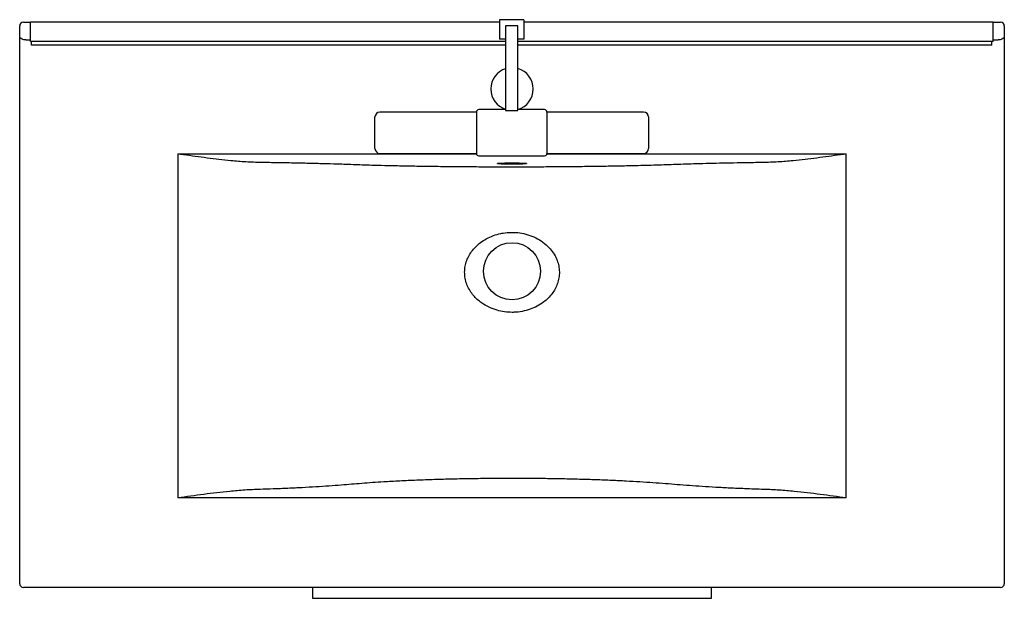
# Model space of a CAD drawing. Header units: millimetres. Extents: x 2947.694 to 2948.504, y 2254.199 to 2254.675.
import ezdxf

# ---------------------------------------------------------------- set-up
doc = ezdxf.new("R2010")
doc.units = ezdxf.units.MM
doc.layers.add('SANINDUSA', color=3, linetype='Continuous')

msp = doc.modelspace()

# ---------------------------------------------------------------- linework, layer by layer
at = {"layer": 'SANINDUSA'}
for p, q in [((2947.69399, 2254.66133), (2947.69399, 2254.67004)), ((2947.69699, 2254.67304), (2947.70275, 2254.67304)), ((2947.70275, 2254.65704), (2947.70275, 2254.67304)), ((2948.08875, 2254.67304), (2947.70275, 2254.67304)), ((2948.10875, 2254.67504), (2948.08875, 2254.67504)), ((2948.08875, 2254.67504), (2948.08875, 2254.65904)), ((2948.09375, 2254.67004), (2948.09375, 2254.60037)), ((2948.10375, 2254.67004), (2948.09375, 2254.67004)), ((2948.10375, 2254.60037), (2948.10375, 2254.67004)), ((2948.10875, 2254.67504), (2948.10875, 2254.65904)), ((2948.49475, 2254.67304), (2948.10875, 2254.67304)), ((2948.49475, 2254.67304), (2948.50099, 2254.67304)), ((2948.49475, 2254.65704), (2948.49475, 2254.67304)), ((2948.50399, 2254.67004), (2948.50399, 2254.66133)), ((2947.69399, 2254.65604), (2947.69399, 2254.66133)), ((2948.50399, 2254.66133), (2948.50399, 2254.65604)), ((2947.69399, 2254.21104), (2947.69399, 2254.65604)), ((2947.69899, 2254.65844), (2947.70275, 2254.65844)), ((2948.09375, 2254.65704), (2947.70275, 2254.65704)), ((2947.70375, 2254.65404), (2947.70375, 2254.65704)), ((2948.09375, 2254.65404), (2947.70375, 2254.65404)), ((2948.09375, 2254.65904), (2948.08875, 2254.65904)), ((2948.10875, 2254.65904), (2948.10375, 2254.65904)), ((2948.49475, 2254.65704), (2948.10375, 2254.65704)), ((2948.49375, 2254.65404), (2948.10375, 2254.65404)), ((2948.49375, 2254.65404), (2948.49375, 2254.65704)), ((2948.49475, 2254.65844), (2948.49899, 2254.65844)), ((2948.50399, 2254.65604), (2948.50399, 2254.21104)), ((2947.98625, 2254.56904), (2947.98625, 2254.59504)), ((2948.06975, 2254.59904), (2947.99025, 2254.59904)), ((2948.06975, 2254.59904), (2948.06975, 2254.56504)), ((2948.09375, 2254.60104), (2948.07175, 2254.60104)), ((2948.09375, 2254.60037), (2948.10375, 2254.60037)), ((2948.12575, 2254.60104), (2948.10375, 2254.60104)), ((2948.20725, 2254.59904), (2948.12775, 2254.59904)), ((2948.12775, 2254.59904), (2948.12775, 2254.56504)), ((2948.21125, 2254.59504), (2948.21125, 2254.56904)), ((2947.82399, 2254.5648), (2947.82399, 2254.28162)), ((2947.82399, 2254.5648), (2948.06977, 2254.5648)), ((2947.99025, 2254.56504), (2948.06975, 2254.56504)), ((2948.07175, 2254.56304), (2948.12575, 2254.56304)), ((2948.12774, 2254.5648), (2948.37399, 2254.5648)), ((2948.12775, 2254.56504), (2948.20725, 2254.56504)), ((2948.37399, 2254.28162), (2948.37399, 2254.5648)), ((2948.37399, 2254.28162), (2947.82399, 2254.28162)), ((2948.50099, 2254.20804), (2947.69699, 2254.20804)), ((2947.93499, 2254.20804), (2947.93499, 2254.19904)), ((2948.26299, 2254.19904), (2948.26299, 2254.20804)), ((2947.93499, 2254.19904), (2948.26299, 2254.19904))]:
    msp.add_line(p, q, dxfattribs=at)
at = {"layer": 'SANINDUSA', "flags": 128}
msp.add_lwpolyline([(2948.08702, 2254.55684), (2948.08717, 2254.55689), (2948.08771, 2254.55696), (2948.0886, 2254.55702), (2948.0898, 2254.55708), (2948.09128, 2254.55714), (2948.09299, 2254.55718), (2948.09488, 2254.55721), (2948.09691, 2254.55723), (2948.09899, 2254.55723), (2948.10107, 2254.55723), (2948.10309, 2254.55721), (2948.10499, 2254.55718), (2948.1067, 2254.55714), (2948.10818, 2254.55708), (2948.10938, 2254.55702), (2948.11027, 2254.55696), (2948.11081, 2254.55689), (2948.11096, 2254.55684)], dxfattribs=at)
at = {"layer": 'SANINDUSA'}
msp.add_circle((2948.09899, 2254.46804), 0.0235, dxfattribs=at)
for centre, radius, start, end in [((2947.69699, 2254.67004), 0.003, 90, 180), ((2948.50099, 2254.67004), 0.003, 0, 90), ((2948.09899, 2254.61804), 0.0175, 107.40482, 252.59518), ((2948.09899, 2254.61804), 0.0175, 285.80163, 74.19837), ((2947.99025, 2254.59504), 0.004, 90, 180), ((2948.07175, 2254.59904), 0.002, 90, 180), ((2948.12575, 2254.59904), 0.002, 0, 90), ((2948.20725, 2254.59504), 0.004, 0, 90), ((2947.99025, 2254.56904), 0.004, 180, 270), ((2948.07175, 2254.56504), 0.002, 180, 270), ((2948.12575, 2254.56504), 0.002, 270, 0), ((2948.20725, 2254.56904), 0.004, 270, 0), ((2948.09617, 2254.65965), 0.10329, 264.96812, 271.56417), ((2948.10171, 2254.65723), 0.10087, 268.45157, 275.25578), ((2947.69699, 2254.21104), 0.003, 180, 270), ((2948.50099, 2254.21104), 0.003, 270, 0)]:
    msp.add_arc(centre, radius, start, end, dxfattribs=at)
for points, knots in [([(2947.69899, 2254.65844), (2947.69877, 2254.65844), (2947.69798, 2254.65846), (2947.69661, 2254.65877), (2947.69517, 2254.65949), (2947.69421, 2254.6604), (2947.69399, 2254.66103), (2947.69399, 2254.66133), (2947.69399, 2254.66133)], [0, 0, 0, 0, 0.082575, 0.301066, 0.53255, 0.764961, 0.99797, 1, 1, 1, 1]), ([(2948.50399, 2254.66133), (2948.50399, 2254.66133), (2948.50399, 2254.66103), (2948.50376, 2254.6604), (2948.50281, 2254.65949), (2948.50137, 2254.65877), (2948.5, 2254.65846), (2948.49921, 2254.65844), (2948.49899, 2254.65844)], [0, 0, 0, 0, 0.00203, 0.235039, 0.467453, 0.698934, 0.917428, 1, 1, 1, 1]), ([(2947.82399, 2254.5648), (2947.82402, 2254.56479), (2947.82559, 2254.56457), (2947.83366, 2254.56345), (2947.8482, 2254.56143), (2947.86535, 2254.55945), (2947.88014, 2254.55813), (2947.88842, 2254.55791), (2947.89256, 2254.5578)], [0, 0, 0, 0, 0.001267, 0.068702, 0.352203, 0.635658, 0.817859, 1, 1, 1, 1]), ([(2948.30541, 2254.5578), (2948.30955, 2254.55791), (2948.31783, 2254.55813), (2948.33263, 2254.55945), (2948.34978, 2254.56143), (2948.36431, 2254.56345), (2948.37239, 2254.56457), (2948.37396, 2254.56479), (2948.37399, 2254.5648)], [0, 0, 0, 0, 0.18214, 0.364342, 0.647797, 0.931298, 0.998733, 1, 1, 1, 1]), ([(2947.89256, 2254.5578), (2947.89711, 2254.55774), (2947.90623, 2254.55761), (2947.91934, 2254.55737), (2947.93195, 2254.5571), (2947.94391, 2254.55679), (2947.95412, 2254.55649), (2947.96269, 2254.5562), (2947.97011, 2254.55594), (2947.97766, 2254.55568), (2947.9866, 2254.5554), (2947.99724, 2254.55514), (2948.00949, 2254.55487), (2948.02258, 2254.55464), (2948.03647, 2254.55443), (2948.05109, 2254.55427), (2948.06605, 2254.55415), (2948.08123, 2254.55408), (2948.09653, 2254.55405), (2948.11187, 2254.55406), (2948.12712, 2254.55412), (2948.14215, 2254.55423), (2948.15687, 2254.55438), (2948.1712, 2254.55457), (2948.18502, 2254.5548), (2948.19705, 2254.55505), (2948.20723, 2254.5553), (2948.21574, 2254.55556), (2948.22391, 2254.55582), (2948.23193, 2254.55609), (2948.23999, 2254.55636), (2948.24881, 2254.55664), (2948.25869, 2254.55692), (2948.26968, 2254.55718), (2948.28117, 2254.55742), (2948.29307, 2254.55763), (2948.3013, 2254.55774), (2948.30541, 2254.5578)], [0, 0, 0, 0, 0.0308724, 0.0618793, 0.0929324, 0.1239399, 0.1548127, 0.1770339, 0.1992761, 0.2214905, 0.2436737, 0.273863, 0.3041001, 0.3342897, 0.3663589, 0.3985428, 0.4307269, 0.4627965, 0.4948654, 0.5270488, 0.5592321, 0.5913007, 0.6233734, 0.6555605, 0.6877476, 0.7198201, 0.7431547, 0.7665054, 0.789938, 0.8134284, 0.8369127, 0.8603364, 0.8882032, 0.9161688, 0.944168, 0.9721335, 1, 1, 1, 1]), ([(2948.09899, 2254.43428), (2948.09954, 2254.43429), (2948.10233, 2254.43432), (2948.10736, 2254.4349), (2948.11379, 2254.4366), (2948.11978, 2254.43924), (2948.12477, 2254.44243), (2948.12882, 2254.44596), (2948.13199, 2254.44958), (2948.13457, 2254.4536), (2948.13652, 2254.45797), (2948.13772, 2254.46266), (2948.1381, 2254.46753), (2948.13758, 2254.47236), (2948.13657, 2254.47595), (2948.13509, 2254.4796), (2948.13306, 2254.48326), (2948.12934, 2254.48794), (2948.12449, 2254.49219), (2948.11858, 2254.49578), (2948.11215, 2254.49832), (2948.10541, 2254.49983), (2948.09852, 2254.50027), (2948.09329, 2254.49983), (2948.08831, 2254.4989), (2948.08358, 2254.49754), (2948.07799, 2254.49499), (2948.07306, 2254.49179), (2948.069, 2254.48824), (2948.06567, 2254.48429), (2948.06312, 2254.48017), (2948.06128, 2254.47576), (2948.06016, 2254.47107), (2948.0599, 2254.46612), (2948.06054, 2254.46109), (2948.0621, 2254.45628), (2948.06436, 2254.45194), (2948.06718, 2254.44812), (2948.07039, 2254.44481), (2948.07462, 2254.44141), (2948.08004, 2254.43827), (2948.08642, 2254.4359), (2948.09279, 2254.43453), (2948.09692, 2254.43437), (2948.09899, 2254.43428)], [0, 0, 0, 0, 0.00729, 0.036928, 0.066563, 0.095129, 0.123683, 0.145152, 0.166612, 0.187522, 0.208419, 0.229857, 0.251287, 0.272573, 0.29387, 0.300529, 0.324944, 0.349382, 0.380118, 0.410877, 0.441338, 0.471802, 0.502051, 0.5323, 0.540865, 0.569134, 0.5974, 0.622453, 0.647495, 0.669394, 0.691279, 0.71199, 0.732687, 0.75493, 0.777174, 0.79933, 0.821503, 0.841876, 0.862351, 0.882753, 0.91408, 0.945419, 0.972709, 1, 1, 1, 1]), ([(2948.29029, 2254.28917), (2948.28625, 2254.28935), (2948.27816, 2254.28969), (2948.26657, 2254.2903), (2948.25543, 2254.29097), (2948.24483, 2254.2917), (2948.23498, 2254.29251), (2948.22528, 2254.29332), (2948.215, 2254.29408), (2948.20425, 2254.29479), (2948.193, 2254.29543), (2948.18094, 2254.296), (2948.16809, 2254.2965), (2948.15454, 2254.29692), (2948.14064, 2254.29725), (2948.12651, 2254.29748), (2948.1118, 2254.29762), (2948.09655, 2254.29766), (2948.08085, 2254.29758), (2948.06529, 2254.29739), (2948.04998, 2254.29709), (2948.03504, 2254.29667), (2948.02055, 2254.29615), (2948.00661, 2254.29552), (2947.99445, 2254.29486), (2947.98413, 2254.29419), (2947.97541, 2254.29352), (2947.96695, 2254.29283), (2947.95813, 2254.2921), (2947.94846, 2254.29137), (2947.93771, 2254.29067), (2947.92645, 2254.29003), (2947.91473, 2254.28946), (2947.90314, 2254.28898), (2947.89533, 2254.28872), (2947.89168, 2254.2886)], [0, 0, 0, 0, 0.029501, 0.059104, 0.088743, 0.118346, 0.147848, 0.177238, 0.206727, 0.236205, 0.265605, 0.294921, 0.326248, 0.357715, 0.389229, 0.420696, 0.452022, 0.486297, 0.520695, 0.555093, 0.589368, 0.623582, 0.657917, 0.692253, 0.726468, 0.751741, 0.777055, 0.80242, 0.827763, 0.85702, 0.886378, 0.915769, 0.945127, 0.974384, 1, 1, 1, 1]), ([(2947.89168, 2254.2886), (2947.88754, 2254.28845), (2947.87924, 2254.28816), (2947.86737, 2254.28708), (2947.8561, 2254.28586), (2947.84188, 2254.28408), (2947.83117, 2254.28261), (2947.82402, 2254.28163), (2947.82399, 2254.28162)], [0, 0, 0, 0, 0.184514, 0.369634, 0.526599, 0.683569, 0.998697, 1, 1, 1, 1]), ([(2948.3063, 2254.2886), (2948.30359, 2254.28868), (2948.29818, 2254.28886), (2948.29292, 2254.28907), (2948.29029, 2254.28917)], [0, 0, 0, 0, 0.499522, 1, 1, 1, 1]), ([(2948.37399, 2254.28162), (2948.37396, 2254.28163), (2948.36683, 2254.28261), (2948.35613, 2254.28408), (2948.34192, 2254.28585), (2948.33064, 2254.28708), (2948.31875, 2254.28816), (2948.31045, 2254.28845), (2948.3063, 2254.2886)], [0, 0, 0, 0, 0.001304, 0.315248, 0.47281, 0.630366, 0.814929, 1, 1, 1, 1])]:
    msp.add_open_spline(points, degree=3, knots=knots, dxfattribs=at)

doc.saveas('drawing.dxf')
